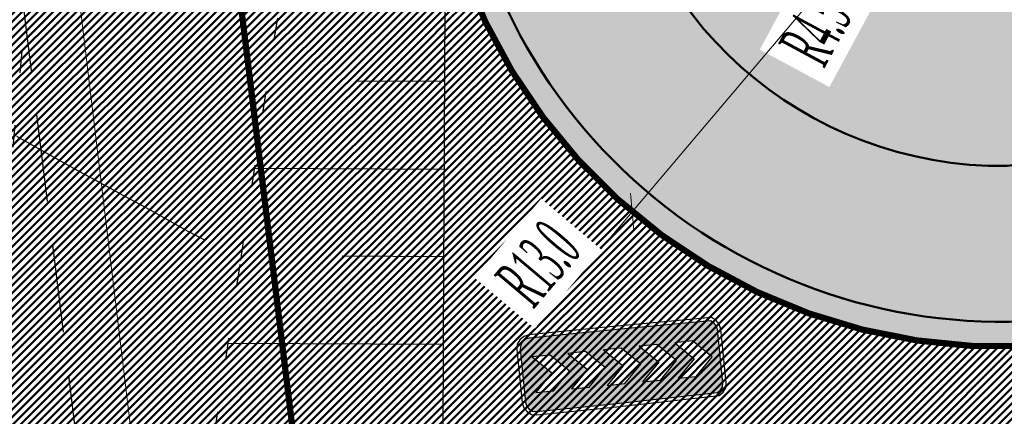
# Model space of a CAD drawing. Extents: x 2931 to 5026, y -2784 to 809.
# Tile 37 of 170: x 3156 to 3179, y -1781 to -1772. Entities that reach past the tile are written whole.
import ezdxf

# ---------------------------------------------------------------- set-up
doc = ezdxf.new("R2010")
doc.units = 0
doc.header["$MEASUREMENT"] = 0
for name, pattern in [('CONTI', [0]), ('STRIH_1', [3, 2, -1]), ('STROT', [1.7, 0.5, -1.2])]:
    doc.linetypes.add(name, pattern=pattern)
doc.layers.add('.', color=7, linetype='Continuous', lineweight=15)
doc.layers.add('GORIZDEFAULT', color=32, linetype='CONTI')
doc.layers.add('OTKOSDEFAULT', color=32, linetype='CONTI')
doc.styles.add('TimesNewRomanCyr', font='times.ttf', dxfattribs={"width": 0.4, "height": 1.2})
doc.dimstyles.new('GENPLAN1', dxfattribs={"dimscale": 0.5, "dimtxt": 1.2, "dimasz": 1.2, "dimexe": 1.3, "dimexo": 1.5, "dimgap": 0.5, "dimtad": 1, "dimdec": 1, "dimzin": 0, "dimdsep": 46, "dimtxsty": 'TimesNewRomanCyr', "dimblk1": 'OBLIQUE', "dimblk2": 'OBLIQUE', "dimsah": 1, "dimcen": 1, "dimadec": 0, "dimazin": 0, "dimtfac": 0.75, "dimtdec": 1, "dimtix": 1, "dimtmove": 0, "dimatfit": 3, "dimfxl": 1, "dimtvp": 1.2, "dimtfill": 1, "dimlwd": 0, "dimlwe": 0, "dimarcsym": 0})
pattern_1 = [(45, (0, 0), (-0.08838834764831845, 0.08838834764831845), [])]

# ---------------------------------------------------------------- blocks, each defined once
blk = doc.blocks.new('bstrtthtytt434')
at = {"layer": 'GORIZDEFAULT', "color": 32}
blk.add_lwpolyline([(3156.144303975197, 488.656161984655), (3157.167265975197, 488.073625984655), (3157.574680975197, 487.851785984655), (3158.052694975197, 487.591012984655), (3158.563069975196, 487.306728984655), (3159.087412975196, 487.0246569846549), (3159.589696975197, 486.746249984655), (3160.045652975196, 486.489142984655), (3160.436887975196, 486.2790579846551)], dxfattribs=at)
at = {"layer": 'OTKOSDEFAULT', "color": 32, "linetype": 'STROT'}
for p, q in [((3156.062078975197, 488.4068849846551), (3156.507604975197, 493.052184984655)), ((3162.346693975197, 493.024830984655), (3161.817467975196, 489.676409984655)), ((3161.817467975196, 489.676409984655), (3161.225299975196, 485.730964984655)), ((3161.225299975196, 485.730964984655), (3160.614803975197, 481.675228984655))]:
    blk.add_line(p, q, dxfattribs=at)
at = {"layer": 'OTKOSDEFAULT', "color": 32}
for p, q in [((3165.867518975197, 484.039247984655), (3165.903570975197, 491.676675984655)), ((3165.898537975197, 489.9003949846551), (3163.878163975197, 489.909721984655)), ((3165.886997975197, 487.893987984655), (3161.552161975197, 487.9161789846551)), ((3165.873245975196, 485.901549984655), (3163.558783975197, 485.914412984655)), ((3165.867583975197, 483.903232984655), (3160.952661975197, 483.926617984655)), ((3165.826021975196, 477.023809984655), (3165.867518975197, 484.039247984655))]:
    blk.add_line(p, q, dxfattribs=at)
blk = doc.blocks.new('РАПРА')
at = {"layer": '.', "transparency": 33554625}
h = blk.add_hatch(color=256, dxfattribs=at)
h.dxf.hatch_style = 1
h.set_gradient(color1=(255, 0, 0), color2=(255, 0, 0), tint=0.6399999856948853)
h.paths.add_polyline_path([(1395798.936627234, -87488.78285388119), (1395736.03742723, -87499.74989387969), (1395684.212787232, -87535.23149387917), (1395651.419187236, -87587.16365388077), (1395637.764147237, -87649.95533388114), (1395637.764147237, -88510.6529338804), (1395651.419187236, -88573.44461388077), (1395684.212787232, -88622.5812538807), (1395736.03742723, -88658.17037388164), (1395798.936627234, -88671.82541388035), (1396981.87166724, -88671.82541388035), (1398716.099574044, -88658.17037388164), (1398768.031734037, -88622.5812538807), (1398800.717814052, -88573.44461388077), (1398814.480374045, -88510.6529338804), (1398814.480374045, -87649.95533388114), (1398800.717814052, -87587.16365388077), (1398768.031734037, -87535.23149387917), (1398716.099574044, -87499.74989387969), (1396981.87166724, -87488.78285388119)])
h.paths.add_polyline_path([(1396390.132953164, -87792.09677388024), (1396676.996313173, -87792.09677388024), (1396963.859673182, -88078.96013388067), (1396676.996313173, -88365.8234938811), (1396390.132953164, -88365.8234938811), (1396676.996313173, -88078.96013388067)], flags=16)
h.paths.add_polyline_path([(1396390.132953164, -88078.96013388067), (1396103.269593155, -88365.8234938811), (1395816.406233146, -88365.8234938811), (1396103.269593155, -88078.96013388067), (1395816.406233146, -87792.09677388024), (1396103.269593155, -87792.09677388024)], flags=16)
h.paths.add_polyline_path([(1396963.859673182, -87792.09677388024), (1397250.723033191, -87792.09677388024), (1397537.586393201, -88078.96013388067), (1397250.723033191, -88365.8234938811), (1396963.859673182, -88365.8234938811), (1397250.723033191, -88078.96013388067)], flags=16)
h.paths.add_polyline_path([(1397537.586393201, -87792.09677388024), (1397824.44975321, -87792.09677388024), (1398111.313113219, -88078.96013388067), (1397824.44975321, -88365.8234938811), (1397537.586393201, -88365.8234938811), (1397824.44975321, -88078.96013388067)], flags=16)
h.paths.add_polyline_path([(1398111.313113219, -87792.09677388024), (1398398.176473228, -87792.09677388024), (1398685.039833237, -88078.96013388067), (1398398.176473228, -88365.8234938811), (1398111.313113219, -88365.8234938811), (1398398.176473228, -88078.96013388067)], flags=16)
at = {"color": 1}
blk.add_lwpolyline([(1398866.305014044, -87649.95533388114), (1398849.961974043, -87565.33709387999), (1398803.513334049, -87496.95437387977), (1398737.926134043, -87450.50573388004), (1396981.87166724, -87434.16269388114), (1395798.936627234, -87434.16269388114), (1395714.210867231, -87450.50573388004), (1395645.935667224, -87496.95437387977), (1395599.487027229, -87565.33709387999), (1395583.036467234, -87649.95533388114), (1395583.036467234, -88510.6529338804), (1395599.487027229, -88592.58317388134), (1395645.935667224, -88660.8583738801), (1395714.210867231, -88707.30701387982), (1395798.936627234, -88723.7575738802), (1396981.87166724, -88723.7575738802), (1398737.926134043, -88707.30701387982), (1398806.201334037, -88660.8583738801), (1398852.649974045, -88592.58317388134), (1398869.100534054, -88510.6529338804), (1398866.305014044, -87649.95533388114)], dxfattribs=at)
blk.add_lwpolyline([(1398814.480374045, -87649.95533388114), (1398800.717814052, -87587.16365388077), (1398768.031734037, -87535.23149387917), (1398716.099574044, -87499.74989387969), (1396981.87166724, -87488.78285388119), (1395798.936627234, -87488.78285388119), (1395736.03742723, -87499.74989387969), (1395684.212787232, -87535.23149387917), (1395651.419187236, -87587.16365388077), (1395637.764147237, -87649.95533388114), (1395637.764147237, -88510.6529338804), (1395651.419187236, -88573.44461388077), (1395684.212787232, -88622.5812538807), (1395736.03742723, -88658.17037388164), (1395798.936627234, -88671.82541388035), (1396981.87166724, -88671.82541388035), (1398716.099574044, -88658.17037388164), (1398768.031734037, -88622.5812538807), (1398800.717814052, -88573.44461388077), (1398814.480374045, -88510.6529338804), (1398814.480374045, -87649.95533388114)], close=True, dxfattribs=at)
at = {"color": 7}
for points in [[(1395816.406233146, -87792.09677388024), (1396103.269593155, -88078.96013388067), (1395816.406233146, -88365.8234938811), (1396103.269593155, -88365.8234938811), (1396390.132953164, -88078.96013388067), (1396103.269593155, -87792.09677388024), (1396103.269593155, -87792.09677388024)], [(1396390.132953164, -87792.09677388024), (1396676.996313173, -88078.96013388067), (1396390.132953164, -88365.8234938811), (1396676.996313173, -88365.8234938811), (1396963.859673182, -88078.96013388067), (1396676.996313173, -87792.09677388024), (1396676.996313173, -87792.09677388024)], [(1396963.859673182, -87792.09677388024), (1397250.723033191, -88078.96013388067), (1396963.859673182, -88365.8234938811), (1397250.723033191, -88365.8234938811), (1397537.586393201, -88078.96013388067), (1397250.723033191, -87792.09677388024), (1397250.723033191, -87792.09677388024)], [(1397537.586393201, -87792.09677388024), (1397824.44975321, -88078.96013388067), (1397537.586393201, -88365.8234938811), (1397824.44975321, -88365.8234938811), (1398111.313113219, -88078.96013388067), (1397824.44975321, -87792.09677388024), (1397824.44975321, -87792.09677388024)], [(1398111.313113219, -87792.09677388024), (1398398.176473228, -88078.96013388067), (1398111.313113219, -88365.8234938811), (1398398.176473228, -88365.8234938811), (1398685.039833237, -88078.96013388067), (1398398.176473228, -87792.09677388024), (1398398.176473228, -87792.09677388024)]]:
    blk.add_lwpolyline(points, close=True, dxfattribs=at)
blk = doc.blocks.new('_Oblique')
at = {"color": 0, "linetype": 'ByBlock', "lineweight": -2}
blk.add_line((-0.5, -0.5), (0.5, 0.5), dxfattribs=at)
blk = doc.blocks.new('*D162')
at = {"color": 0, "lineweight": 0, "transparency": 16777216}
for p, q in [((3149.377499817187, -1728.215791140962), (3153.001468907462, -1727.780649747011)), ((3152.35610454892, -1727.85814068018), (3160.062052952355, -1792.035254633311)), ((3157.083448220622, -1792.392905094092), (3160.707417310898, -1791.957763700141))]:
    blk.add_line(p, q, dxfattribs=at)
at = {"layer": 'Defpoints', "color": 0, "linetype": 'ByBlock', "lineweight": 50, "transparency": 16777216}
for p in [(3145.923729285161, -1728.630496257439), (3160.062052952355, -1792.035254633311), (3153.629677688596, -1792.807610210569)]:
    blk.add_point(p, dxfattribs=at)
at = {"color": 0, "linetype": 'ByBlock', "lineweight": 0, "transparency": 16777216, "xscale": 0.6, "yscale": 0.6, "zscale": 0.6}
for p, rotation in [((3152.35610454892, -1727.85814068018), 96.84690521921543), ((3160.062052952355, -1792.035254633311), 276.8469052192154)]:
    blk.add_blockref('_Oblique', p, dxfattribs=dict(at, rotation=rotation))
at = {"color": 0, "linetype": 'ByBlock', "lineweight": 50, "transparency": 16777216, "insert": (3157.065042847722, -1759.843919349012), "char_height": 1.2, "attachment_point": 5, "rotation": 276.84690521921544, "style": 'TimesNewRomanCyr', "bg_fill": 3, "box_fill_scale": 1.25, "bg_fill_color": 256, "bg_fill_true_color": 13158600, "bg_fill_transparency": 0}
blk.add_mtext('64.6', dxfattribs=at)
blk = doc.blocks.new('*D236')
at = {"color": 0, "lineweight": 0, "transparency": 16777216}
for p in [(3178.249738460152, -1766.551746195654), (3174.677117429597, -1773.180301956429)]:
    blk.add_line(p, (3176.100391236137, -1770.539593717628), dxfattribs=at)
at = {"layer": 'Defpoints', "color": 0, "linetype": 'ByBlock', "lineweight": 50, "transparency": 16777216}
for p in [(3178.249738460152, -1766.551746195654), (3176.100391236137, -1770.539593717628)]:
    blk.add_point(p, dxfattribs=at)
at = {"color": 0, "linetype": 'ByBlock', "lineweight": 0, "transparency": 16777216, "xscale": 0.6, "yscale": 0.6, "zscale": 0.6, "rotation": 61.67647473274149}
blk.add_blockref('_Oblique', (3176.100391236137, -1770.539593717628), dxfattribs=at)
at = {"color": 0, "linetype": 'ByBlock', "lineweight": 50, "transparency": 16777216, "insert": (3174.345181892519, -1771.979088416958), "char_height": 1.2, "attachment_point": 5, "rotation": 61.67647473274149, "style": 'TimesNewRomanCyr', "bg_fill": 3, "box_fill_scale": 1.25, "bg_fill_color": 256, "bg_fill_true_color": 13158600, "bg_fill_transparency": 0}
blk.add_mtext('R4.5', dxfattribs=at)
blk = doc.blocks.new('*D237')
at = {"color": 0, "lineweight": 0, "transparency": 16777216}
for p in [(3178.567549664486, -1766.175993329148), (3167.983548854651, -1778.697945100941)]:
    blk.add_line(p, (3170.162659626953, -1776.119834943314), dxfattribs=at)
at = {"layer": 'Defpoints', "color": 0, "linetype": 'ByBlock', "lineweight": 50, "transparency": 16777216}
for p in [(3178.567549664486, -1766.175993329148), (3170.162659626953, -1776.119834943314)]:
    blk.add_point(p, dxfattribs=at)
at = {"color": 0, "linetype": 'ByBlock', "lineweight": 0, "transparency": 16777216, "xscale": 0.6, "yscale": 0.6, "zscale": 0.6, "rotation": 49.79431174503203}
blk.add_blockref('_Oblique', (3170.162659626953, -1776.119834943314), dxfattribs=at)
at = {"color": 0, "linetype": 'ByBlock', "lineweight": 50, "transparency": 16777216, "insert": (3168.027361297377, -1777.310606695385), "char_height": 1.2, "attachment_point": 5, "rotation": 49.79431174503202, "style": 'TimesNewRomanCyr', "bg_fill": 3, "box_fill_scale": 1.25, "bg_fill_color": 256, "bg_fill_true_color": 13158600, "bg_fill_transparency": 0}
blk.add_mtext('R13.0', dxfattribs=at)

msp = doc.modelspace()

# ---------------------------------------------------------------- hatches: boundary and pattern name
at = {"layer": '.', "linetype": 'ByBlock', "lineweight": 50}
h = msp.add_hatch(dxfattribs=at)
h.set_pattern_fill('ANSI31', color=252)
h.set_pattern_definition(pattern_1)
edge = h.paths.add_edge_path()
edge.add_line((3056.579508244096, -1552.571742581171), (3060.468574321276, -1561.784514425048))
edge.add_line((3060.468574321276, -1561.784514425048), (3091.428099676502, -1548.71530551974))
edge.add_arc((3092.594819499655, -1551.479137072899), 2.999999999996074, 59.08883293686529, 112.8864824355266, ccw=False)
edge.add_line((3094.135944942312, -1548.905242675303), (3125.421424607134, -1567.637498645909))
edge.add_arc((3123.880299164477, -1570.21139304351), 3.000000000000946, 6.846905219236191, 59.0888329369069, ccw=False)
edge.add_line((3126.858903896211, -1569.853742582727), (3145.92372928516, -1728.630496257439))
edge.add_line((3145.92372928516, -1728.630496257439), (3153.629677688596, -1792.807610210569))
edge.add_line((3153.629677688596, -1792.807610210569), (3155.627738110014, -1829.886791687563))
edge.add_line((3155.627738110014, -1829.886791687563), (3160.809987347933, -1929.677250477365))
edge.add_arc((3157.814024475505, -1929.832834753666), 2.999999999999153, -86.74722545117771, 2.9727744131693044, ccw=False)
edge.add_line((3157.984247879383, -1932.828001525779), (3050.375705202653, -1938.943685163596))
edge.add_line((3050.375705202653, -1938.943685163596), (3050.943116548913, -1948.927574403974))
edge.add_line((3050.943116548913, -1948.927574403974), (3313.191871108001, -1934.085954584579))
edge.add_line((3313.191871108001, -1934.085954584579), (3312.624459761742, -1924.102065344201))
edge.add_line((3312.624459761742, -1924.102065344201), (3173.95866141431, -1931.920132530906))
edge.add_arc((3173.788438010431, -1928.924965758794), 2.999999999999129, 182.972774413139, 273.2527745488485, ccw=False)
edge.add_line((3170.792475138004, -1929.080550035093), (3164.49681413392, -1808.401511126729))
edge.add_line((3164.49681413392, -1808.401511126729), (3163.4838931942, -1789.746789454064))
edge.add_line((3163.4838931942, -1789.746789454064), (3160.81852438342, -1767.850807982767))
edge.add_arc((3164.480270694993, -1768.183669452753), 3.67684413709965, 91.76941746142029, 174.8059522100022, ccw=False)
edge.add_line((3164.36673985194, -1764.508578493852), (3165.328204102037, -1764.41580848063))
edge.add_line((3165.328204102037, -1764.41580848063), (3157.302999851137, -1682.607566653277))
edge.add_arc((3156.299241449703, -1676.094509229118), 6.589950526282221, 187.8889569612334, 278.7611968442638, ccw=False)
edge.add_line((3149.771658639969, -1676.999003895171), (3140.934979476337, -1603.166915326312))
edge.add_line((3140.934979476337, -1603.166915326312), (3139.504408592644, -1590.505141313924))
edge.add_line((3139.504408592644, -1590.505141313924), (3136.203008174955, -1563.793057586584))
edge.add_arc((3133.224403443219, -1564.150708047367), 3.000000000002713, 6.84690521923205, 59.08883293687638)
edge.add_line((3134.765528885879, -1561.576813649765), (3099.87037971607, -1540.683259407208))
edge.add_arc((3101.693711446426, -1538.024492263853), 3.223907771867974, 157.9186088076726, 235.5584146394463, ccw=False)
edge.add_line((3098.706274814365, -1536.812550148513), (3108.700353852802, -1520.326220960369))
edge.add_arc((3111.264605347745, -1521.883338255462), 3.00000000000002, 58.73218183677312, 148.732181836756, ccw=False)
edge.add_line((3112.821722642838, -1519.319086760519), (3205.618491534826, -1575.669040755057))
edge.add_line((3205.618491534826, -1575.669040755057), (3207.292050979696, -1576.579148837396))
edge.add_line((3207.292050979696, -1576.579148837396), (3243.014474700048, -1589.924592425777))
edge.add_line((3243.014474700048, -1589.924592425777), (3266.942729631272, -1598.799066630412))
edge.add_line((3266.942729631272, -1598.799066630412), (3413.241120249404, -1686.858465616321))
edge.add_line((3413.241120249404, -1686.858465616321), (3418.398145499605, -1678.290788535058))
edge.add_line((3418.398145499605, -1678.290788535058), (3272.099754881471, -1590.231389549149))
edge.add_line((3272.099754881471, -1590.231389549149), (3270.420061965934, -1589.423131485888))
edge.add_line((3270.420061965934, -1589.423131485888), (3212.929790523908, -1568.101228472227))
edge.add_line((3212.929790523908, -1568.101228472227), (3210.80888251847, -1567.121535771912))
edge.add_line((3210.80888251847, -1567.121535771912), (3103.502412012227, -1501.960703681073))
edge.add_arc((3105.05952930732, -1499.39645218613), 2.999999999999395, 149.0720988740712, 238.7321818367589, ccw=False)
edge.add_line((3102.486085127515, -1497.85457506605), (3107.443599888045, -1489.580318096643))
edge.add_line((3107.443599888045, -1489.580318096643), (3098.865452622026, -1484.440727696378))
edge.add_line((3098.865452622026, -1484.440727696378), (3093.95672483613, -1492.633557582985))
edge.add_arc((3091.383280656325, -1491.091680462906), 2.999999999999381, 238.7321818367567, 329.07209887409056, ccw=False)
edge.add_line((3089.826163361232, -1493.655931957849), (3029.258160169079, -1456.876588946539))
edge.add_line((3029.258160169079, -1456.876588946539), (3024.067769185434, -1465.424093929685))
edge.add_line((3024.067769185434, -1465.424093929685), (3099.145714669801, -1511.014461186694))
edge.add_arc((3097.588597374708, -1513.578712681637), 2.999999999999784, -31.267816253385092, 58.732181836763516, ccw=False)
edge.add_line((3100.152848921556, -1515.135829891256), (3084.60404677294, -1540.741504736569))
edge.add_line((3084.60404677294, -1540.741504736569), (3056.579508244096, -1552.571742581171))
h = msp.add_hatch(dxfattribs=at)
h.set_pattern_fill('ANSI31', color=72)
h.set_pattern_definition(pattern_1)
edge = h.paths.add_edge_path()
edge.add_line((3198.64854658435, -1772.84186215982), (3204.228626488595, -1772.211541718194))
edge.add_line((3204.228626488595, -1772.211541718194), (3205.797166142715, -1786.120879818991))
edge.add_line((3205.797166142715, -1786.120879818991), (3240.426562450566, -1782.215137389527))
edge.add_line((3240.426562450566, -1782.215137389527), (3240.44861768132, -1782.410685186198))
edge.add_line((3240.44861768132, -1782.410685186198), (3240.049289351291, -1782.456821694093))
edge.add_line((3240.049289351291, -1782.456821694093), (3241.597948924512, -1796.176200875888))
edge.add_line((3241.597948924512, -1796.176200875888), (3241.996162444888, -1796.131186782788))
edge.add_line((3241.996162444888, -1796.131186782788), (3242.018783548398, -1796.331302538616))
edge.add_line((3242.018783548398, -1796.331302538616), (3164.317276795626, -1805.095014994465))
edge.add_line((3164.317276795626, -1805.095014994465), (3165.502113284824, -1827.671693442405))
edge.add_line((3165.502113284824, -1827.671693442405), (3169.410030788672, -1827.461110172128))
edge.add_line((3169.410030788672, -1827.461110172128), (3168.370118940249, -1808.99312971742))
edge.add_line((3168.370118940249, -1808.99312971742), (3257.968945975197, -1804.35639741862))
edge.add_line((3257.968945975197, -1804.35639741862), (3268.704736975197, -1803.207274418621))
edge.add_line((3268.704736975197, -1803.207274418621), (3270.714068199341, -1802.941323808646))
edge.add_line((3270.714068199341, -1802.941323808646), (3269.535281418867, -1793.430181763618))
edge.add_line((3269.535281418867, -1793.430181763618), (3268.265415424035, -1789.367910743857))
edge.add_line((3268.265415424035, -1789.367910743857), (3268.137689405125, -1776.730590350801))
edge.add_line((3268.137689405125, -1776.730590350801), (3268.591353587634, -1776.739380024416))
edge.add_line((3268.591353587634, -1776.739380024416), (3271.151259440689, -1756.651503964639))
edge.add_line((3271.151259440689, -1756.651503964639), (3253.464385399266, -1678.575218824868))
edge.add_line((3253.464385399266, -1678.575218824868), (3246.166203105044, -1642.943717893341))
edge.add_line((3246.166203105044, -1642.943717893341), (3240.206266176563, -1605.984923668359))
edge.add_line((3240.206266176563, -1605.984923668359), (3243.364342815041, -1590.528663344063))
edge.add_line((3243.364342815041, -1590.528663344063), (3206.455271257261, -1576.124094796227))
edge.add_line((3206.455271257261, -1576.124094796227), (3113.046281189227, -1522.808445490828))
edge.add_line((3113.046281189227, -1522.808445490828), (3101.14519328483, -1541.432807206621))
edge.add_line((3101.14519328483, -1541.432807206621), (3134.765528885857, -1561.576813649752))
edge.add_arc((3133.22440344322, -1564.150708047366), 3.000000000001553, 6.849462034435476, 59.088832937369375, ccw=False)
edge.add_line((3136.202992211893, -1563.792924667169), (3146.943135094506, -1653.222730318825))
edge.add_line((3146.943135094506, -1653.222730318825), (3222.727371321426, -1644.063239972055))
edge.add_arc((3223.040655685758, -1647.949911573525), 3.899277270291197, 6.922887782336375, 94.60835138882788, ccw=False)
edge.add_arc((3223.040740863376, -1647.949941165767), 3.899196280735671, -81.47081594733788, 6.923470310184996, ccw=False)
edge.add_line((3223.619042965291, -1651.806014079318), (3196.190003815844, -1655.121177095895))
edge.add_arc((3198.473142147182, -1672.682791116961), 17.70940449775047, 97.40732442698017, 105.2026607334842)
edge.add_arc((3203.298833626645, -1690.430110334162), 36.10110462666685, 105.2072041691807, 108.1649889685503)
edge.add_arc((3188.026555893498, -1642.727951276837), 13.9895464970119, 277.1896508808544, 286.6895548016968, ccw=False)
edge.add_line((3189.777404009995, -1656.607502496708), (3187.842487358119, -1656.841381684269))
edge.add_arc((3184.99443761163, -1658.696363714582), 3.398874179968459, 6.9207488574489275, 33.07686530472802, ccw=False)
edge.add_arc((3184.993523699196, -1658.69677596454), 3.399831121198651, -83.07989968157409, 6.925789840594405, ccw=False)
edge.add_arc((3184.99346771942, -1658.696460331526), 3.400151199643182, 163.5011670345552, 276.9203959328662, ccw=False)
edge.add_line((3181.733315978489, -1657.730831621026), (3147.972979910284, -1661.805289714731))
edge.add_line((3147.972979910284, -1661.805289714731), (3149.771658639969, -1676.999003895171))
edge.add_arc((3156.299241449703, -1676.094509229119), 6.589950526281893, 187.88895696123, 278.7611968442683)
edge.add_line((3157.302999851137, -1682.607566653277), (3156.287946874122, -1672.260203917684))
edge.add_arc((3165.559726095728, -1672.702411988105), 9.282318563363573, 100.07270603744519, 177.2694053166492, ccw=False)
edge.add_line((3163.936269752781, -1663.563165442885), (3168.630711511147, -1663.09359350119))
edge.add_arc((3169.037464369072, -1672.297222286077), 9.212612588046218, 9.79482017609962, 92.53053086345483, ccw=False)
edge.add_line((3178.11578730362, -1670.729968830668), (3178.310066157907, -1672.672228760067))
edge.add_line((3178.310066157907, -1672.672228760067), (3182.539779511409, -1679.443903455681))
edge.add_line((3182.539779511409, -1679.443903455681), (3183.799722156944, -1692.286285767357))
edge.add_line((3183.799722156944, -1692.286285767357), (3187.002343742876, -1691.965936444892))
edge.add_line((3187.002343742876, -1691.965936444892), (3189.210950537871, -1714.886238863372))
edge.add_line((3189.210950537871, -1714.886238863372), (3186.060597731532, -1715.201359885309))
edge.add_line((3186.060597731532, -1715.201359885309), (3186.254695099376, -1717.141805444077))
edge.add_line((3186.254695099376, -1717.141805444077), (3183.233715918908, -1722.304679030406))
edge.add_arc((3187.73220544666, -1721.857132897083), 4.520697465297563, 185.6815518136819, 272.2770185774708)
edge.add_line((3187.911817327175, -1726.374260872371), (3193.870304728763, -1725.778249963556))
edge.add_arc((3192.734762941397, -1721.213392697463), 4.703974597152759, 283.9692133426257, 366.943481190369)
edge.add_line((3197.404238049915, -1720.644728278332), (3197.262375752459, -1719.365448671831))
edge.add_line((3197.262375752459, -1719.365448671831), (3193.661081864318, -1717.879078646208))
edge.add_line((3193.661081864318, -1717.879078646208), (3192.899904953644, -1710.493109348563))
edge.add_line((3192.899904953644, -1710.493109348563), (3189.682132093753, -1710.814974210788))
edge.add_line((3189.682132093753, -1710.814974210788), (3185.735106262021, -1671.355455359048))
edge.add_line((3185.735106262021, -1671.355455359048), (3188.844983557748, -1671.044382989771))
edge.add_line((3188.844983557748, -1671.044382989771), (3188.789684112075, -1670.436909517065))
edge.add_arc((3202.589761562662, -1673.932293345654), 14.23586477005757, 99.41612415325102, 165.7866270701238, ccw=False)
edge.add_line((3200.260722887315, -1659.888240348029), (3222.923904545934, -1657.621305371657))
edge.add_arc((3223.460798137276, -1670.595722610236), 12.98552106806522, 5.712137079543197, 92.3696013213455, ccw=False)
edge.add_line((3236.381839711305, -1669.303266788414), (3237.467507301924, -1680.175342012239))
edge.add_line((3237.467507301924, -1680.175342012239), (3245.489102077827, -1760.369463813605))
edge.add_arc((3232.636911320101, -1760.990893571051), 12.86720568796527, -83.64731502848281, 2.7682123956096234, ccw=False)
edge.add_line((3234.060644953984, -1773.77908987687), (3215.68325286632, -1775.617329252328))
edge.add_arc((3214.378686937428, -1762.897090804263), 12.78696048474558, 185.7956058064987, 275.8556841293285, ccw=False)
edge.add_line((3201.657087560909, -1764.188318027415), (3199.058106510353, -1738.113761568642))
edge.add_arc((3194.432319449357, -1738.576466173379), 4.648870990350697, 5.712137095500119, 93.3895282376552)
edge.add_line((3194.157459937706, -1733.935727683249), (3187.347289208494, -1734.627366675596))
edge.add_arc((3187.957506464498, -1738.984328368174), 4.399486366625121, 97.97273957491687, 185.7133964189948)
edge.add_line((3183.579875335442, -1739.422307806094), (3184.27298960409, -1746.350795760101))
edge.add_line((3184.27298960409, -1746.350795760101), (3184.892601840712, -1746.84194319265))
edge.add_line((3184.892601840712, -1746.84194319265), (3197.794868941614, -1745.614976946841))
edge.add_line((3197.794868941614, -1745.614976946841), (3199.787466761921, -1766.345835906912))
edge.add_arc((3189.185059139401, -1767.471623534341), 10.66200943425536, -84.22149646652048, 6.061084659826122, ccw=False)
edge.add_line((3190.258542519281, -1778.079454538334), (3179.89345328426, -1779.128373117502))
edge.add_arc((3178.567549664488, -1766.175993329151), 13.02006768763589, 184.5809880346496, 275.8448699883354, ccw=False)
edge.add_line((3165.58907542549, -1767.215882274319), (3165.328204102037, -1764.41580848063))
edge.add_line((3165.328204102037, -1764.41580848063), (3164.846212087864, -1764.462315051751))
edge.add_line((3164.846212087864, -1764.462315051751), (3167.773249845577, -1790.409524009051))
edge.add_line((3167.773249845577, -1790.409524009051), (3200.231651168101, -1786.748496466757))
edge.add_line((3200.231651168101, -1786.748496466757), (3198.64854658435, -1772.84186215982))
h = msp.add_hatch(dxfattribs=at)
h.set_pattern_fill('ANSI31', color=72)
h.set_pattern_definition(pattern_1)
edge = h.paths.add_edge_path()
edge.add_line((3164.846212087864, -1764.462315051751), (3164.36673985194, -1764.508578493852))
edge.add_arc((3164.480270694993, -1768.183669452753), 3.676844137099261, 91.76941746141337, 174.8059522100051)
edge.add_line((3160.81852438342, -1767.850807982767), (3163.4838931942, -1789.746789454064))
edge.add_line((3163.4838931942, -1789.746789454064), (3163.545254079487, -1790.876858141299))
edge.add_line((3163.545254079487, -1790.876858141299), (3167.772838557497, -1790.409570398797))
edge.add_line((3167.772838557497, -1790.409570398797), (3164.846212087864, -1764.462315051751))
at = {"lineweight": 40, "true_color": 0x7d7d7d}
h = msp.add_hatch(color=8, dxfattribs=at)
h.dxf.hatch_style = 1
h.paths.add_polyline_path([(3236.401700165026, -1669.520170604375, 0.4020912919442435), (3222.923904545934, -1657.621305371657), (3200.260722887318, -1659.888240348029, 0.2979728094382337), (3188.789684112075, -1670.436909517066), (3188.845210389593, -1671.044360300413), (3185.735106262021, -1671.355455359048), (3187.121516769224, -1685.21578814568), (3188.507927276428, -1699.076120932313), (3189.682132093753, -1710.814974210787), (3192.899904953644, -1710.493109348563), (3193.661081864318, -1717.879078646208), (3197.262375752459, -1719.365448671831), (3197.363281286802, -1720.374229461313, -0.3954589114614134), (3193.870304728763, -1725.778249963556), (3187.911817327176, -1726.374260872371, -0.3717798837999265), (3183.269049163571, -1722.657915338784), (3183.233715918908, -1722.304679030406), (3186.254695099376, -1717.141805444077), (3186.060597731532, -1715.201359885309), (3189.210950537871, -1714.886238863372), (3188.212792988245, -1704.907379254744), (3187.002343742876, -1691.965936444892), (3183.799722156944, -1692.286285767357), (3182.539779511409, -1679.443903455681), (3178.310066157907, -1672.672228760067), (3178.11578730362, -1670.729968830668, 0.3775479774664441), (3168.630711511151, -1663.09359350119), (3163.936269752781, -1663.563165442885, 0.3501788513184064), (3156.287946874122, -1672.260203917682), (3163.262400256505, -1743.35718177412), (3165.567260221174, -1766.893375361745, 0.4407652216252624), (3180.447832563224, -1779.059575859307), (3185.9967051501, -1778.504537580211), (3190.085791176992, -1778.095517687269, 0.4204379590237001), (3199.787466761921, -1766.345835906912), (3197.794868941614, -1745.614976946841), (3185.071573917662, -1746.824923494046, -0.4023531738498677), (3184.272989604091, -1746.350795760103), (3183.582524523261, -1739.448023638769, -0.4044187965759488), (3187.3472892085, -1734.627366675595), (3190.44205377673, -1734.31780598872), (3193.612779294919, -1734.000402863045, -0.4559087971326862), (3199.07801153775, -1738.404575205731), (3201.657087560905, -1764.188318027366, 0.41452071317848), (3215.683252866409, -1775.617329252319), (3234.060644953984, -1773.77908987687, 0.3960063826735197), (3245.489102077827, -1760.369463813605)])
h.paths.add_polyline_path([(3207.03778315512, -1691.662486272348), (3216.344721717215, -1690.656911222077, -0.460910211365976), (3217.20601253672, -1691.254552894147), (3217.713877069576, -1696.331817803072), (3223.105556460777, -1695.792503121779), (3222.596895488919, -1690.707277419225, -0.5043845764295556), (3223.101133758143, -1690.129321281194), (3228.150711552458, -1689.624226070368), (3227.609384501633, -1684.212428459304), (3206.745009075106, -1686.299433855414, -0.4135501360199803), (3201.883217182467, -1682.660645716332), (3200.86529559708, -1672.484199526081, -0.4125955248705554), (3204.897344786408, -1667.761941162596), (3223.713569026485, -1665.87980662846, -0.3863695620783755), (3228.194028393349, -1669.717405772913, -0.3919432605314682), (3224.458895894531, -1674.848031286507), (3214.864717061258, -1675.807710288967, -0.4215503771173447), (3214.235686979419, -1675.314425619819), (3213.723767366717, -1670.196622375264), (3208.388326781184, -1670.730311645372), (3208.870741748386, -1675.55314871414, -0.3166142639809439), (3208.485410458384, -1676.45006074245), (3203.332663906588, -1676.965475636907), (3203.862076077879, -1682.258156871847), (3223.979733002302, -1680.245843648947, -0.3921261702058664), (3229.549203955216, -1683.651176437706), (3230.536660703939, -1693.523057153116, -0.4350801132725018), (3225.963019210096, -1698.427367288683), (3217.188723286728, -1699.305035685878, -0.4413046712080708), (3216.619709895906, -1698.956683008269), (3216.102574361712, -1693.786734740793), (3210.681480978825, -1694.328991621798), (3211.174444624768, -1699.257286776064, -0.51086082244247), (3210.583513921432, -1699.914620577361), (3205.645078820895, -1700.408598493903), (3206.185945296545, -1705.815791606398), (3226.496118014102, -1703.784221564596, -0.423874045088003), (3231.904694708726, -1707.578876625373), (3232.935134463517, -1717.880470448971, -0.3809339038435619), (3228.854507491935, -1722.369988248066), (3210.290027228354, -1724.226941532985, -0.9445699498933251), (3209.381247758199, -1715.15300357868), (3218.711040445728, -1714.258478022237, -0.3488442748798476), (3219.560053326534, -1714.789970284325), (3220.061773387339, -1719.805805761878), (3225.413531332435, -1719.270484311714), (3224.903551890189, -1714.171095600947, -0.5458820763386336), (3225.389042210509, -1713.652014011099), (3230.422945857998, -1713.14848664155), (3229.887738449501, -1707.797868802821), (3209.070923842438, -1709.880116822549, -0.3853398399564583), (3204.229524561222, -1706.117335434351), (3203.215527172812, -1695.980120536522, -0.3584784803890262)], flags=16)
h.paths.add_polyline_path([(3178.778094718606, -1722.589811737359, -0.2214065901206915), (3175.505947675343, -1732.782386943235, 0.277982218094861), (3172.34860886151, -1742.722983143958), (3174.010432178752, -1759.336694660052), (3186.543428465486, -1758.083053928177, -0.4398097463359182), (3187.521916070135, -1759.255269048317), (3188.161130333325, -1765.645672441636, -0.3970099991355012), (3184.175926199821, -1770.553573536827), (3178.706707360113, -1771.058829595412, -0.4396297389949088), (3173.720061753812, -1766.619939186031), (3164.486291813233, -1672.262030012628, -0.9017496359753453), (3173.65223744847, -1671.345185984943)], flags=16)
h.paths.add_polyline_path([(3211.090258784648, -1732.293469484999), (3228.778682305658, -1730.628215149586, -0.9142662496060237), (3229.432751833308, -1737.187745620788), (3222.054241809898, -1738.025518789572, 0.2275587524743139), (3216.003330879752, -1741.140280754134, 0.4257554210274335), (3217.309228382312, -1754.283948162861, -0.6245440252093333), (3215.087378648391, -1761.080147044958, -0.4364639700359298), (3209.053512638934, -1756.614746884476), (3207.188754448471, -1737.466191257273, -0.4080941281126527)], flags=16)
h.paths.add_polyline_path([(3178.378493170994, -1739.987512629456), (3179.649217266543, -1752.691296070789), (3192.387924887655, -1751.417078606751, -0.4225555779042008), (3193.163162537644, -1752.245383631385), (3194.33725093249, -1764.545343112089, -1), (3193.353733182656, -1764.730770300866), (3192.121418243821, -1752.410973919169), (3179.425863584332, -1753.680874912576, -0.4470715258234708), (3178.614138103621, -1752.769719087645), (3177.358061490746, -1740.212370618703, -1)], flags=16)
h.paths.add_polyline_path([(3222.245864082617, -1743.233845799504), (3231.631192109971, -1742.228683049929, -0.01518137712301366), (3232.166872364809, -1742.171312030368), (3231.631192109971, -1742.228683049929, 0.2039938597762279), (3225.667068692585, -1745.799855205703, 0.3845645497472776), (3226.869658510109, -1757.822481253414, -0.710203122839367), (3225.226810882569, -1764.9707600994), (3216.525285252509, -1765.903109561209, -0.02130585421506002), (3215.828828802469, -1765.977733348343), (3216.525285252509, -1765.903109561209, 0.1841086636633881), (3221.626871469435, -1763.026102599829, 0.4206425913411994), (3220.314957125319, -1749.910528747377, -0.6092905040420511)], flags=16)
h.paths.add_polyline_path([(3232.32476832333, -1747.334593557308), (3232.728894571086, -1747.286826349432), (3233.10467408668, -1747.2424096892, 0.1243413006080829), (3236.55796378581, -1745.900570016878, -0.4207583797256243), (3239.515593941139, -1747.70277999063), (3240.817700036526, -1760.720298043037, -0.3726884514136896), (3233.83489277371, -1769.221088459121), (3228.049980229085, -1769.853154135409, 0.5475524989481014), (3230.817904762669, -1754.321697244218, -0.6580089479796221)], flags=16)

# ---------------------------------------------------------------- linework, layer by layer
at = {"color": 7, "linetype": 'ByBlock', "lineweight": 30}
msp.add_lwpolyline([(3170.792475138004, -1929.080550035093), (3164.49681413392, -1808.401511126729), (3163.4838931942, -1789.746789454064), (3160.81852438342, -1767.850807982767, -0.3790484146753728), (3164.36673985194, -1764.508578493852), (3165.328204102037, -1764.41580848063), (3157.302999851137, -1682.607566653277, -0.4186794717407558), (3149.771658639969, -1676.999003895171), (3140.934979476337, -1603.166915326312), (3139.504408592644, -1590.505141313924), (3136.203008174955, -1563.793057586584, 0.2319803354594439), (3134.765528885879, -1561.576813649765), (3099.87037971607, -1540.683259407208, -0.352350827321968), (3098.706274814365, -1536.812550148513), (3108.700353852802, -1520.326220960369, -0.4142135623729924), (3112.821722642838, -1519.319086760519), (3205.618491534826, -1575.669040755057), (3207.292050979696, -1576.579148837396), (3243.014474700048, -1589.924592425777), (3266.942729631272, -1598.799066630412), (3413.241120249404, -1686.858465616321)], format="xyb", dxfattribs=at)
at = {"color": 7, "linetype": 'STRIH_1', "lineweight": 30, "true_color": 0xfff5eb}
msp.add_lwpolyline([(3097.145884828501, -1544.264677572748), (3131.066978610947, -1565.455480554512), (3158.543692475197, -1789.81319491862), (3165.759171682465, -1930.388950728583)], dxfattribs=at)
at = {"color": 255, "lineweight": 50, "ltscale": 1000}
for points in [[(3190.675024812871, -1667.861540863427, -0.2659289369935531), (3200.327133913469, -1660.45298566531), (3222.96380135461, -1658.188702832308, -0.4018179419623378), (3235.835492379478, -1669.571960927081), (3244.921903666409, -1760.411350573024, -0.3955928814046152), (3234.000858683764, -1773.213681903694), (3215.563627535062, -1775.05790681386, -0.4130268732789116), (3202.222773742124, -1764.131313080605), (3199.645463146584, -1738.365219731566, 0.4535375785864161), (3193.53486445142, -1733.436809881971), (3190.385422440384, -1733.752082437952), (3187.279878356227, -1734.062721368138, 0.4049945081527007), (3183.016958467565, -1739.506229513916), (3183.711351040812, -1746.448265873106, 0.3486412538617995), (3184.914138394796, -1747.411011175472), (3197.283268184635, -1746.234744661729), (3199.221798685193, -1766.403090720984, -0.4206429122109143), (3190.033536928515, -1777.529356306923), (3185.940116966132, -1777.938809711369), (3180.378306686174, -1778.49514211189, -0.4413470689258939), (3166.134316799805, -1766.850521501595), (3165.894083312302, -1764.360752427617)], [(3183.649393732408, -1774.57046668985), (3178.698449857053, -1775.073103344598, -0.389426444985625), (3169.713997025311, -1767.064985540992), (3160.423844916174, -1672.200748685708, -0.2862753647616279), (3164.014736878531, -1664.126704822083)]]:
    msp.add_lwpolyline(points, format="xyb", dxfattribs=at)
msp.add_lwpolyline([(3236.401700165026, -1669.520170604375, 0.142137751, 0.142137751, 0), (3245.489102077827, -1760.369463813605, 0.142137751, 0.142137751, -0.3960063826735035), (3234.060644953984, -1773.77908987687, 0.142137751, 0.142137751, 0), (3215.619498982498, -1775.623706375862, 0.142137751, 0.142137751, -0.4130535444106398), (3201.657087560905, -1764.188318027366, 0.142137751, 0.142137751, 0), (3199.07801153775, -1738.404575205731, 0.142137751, 0.142137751, 0.4559087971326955), (3193.612779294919, -1734.000402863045, 0.142137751, 0.142137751, 0), (3190.44205377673, -1734.31780598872, 0.142137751, 0.142137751, 0), (3187.3472892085, -1734.627366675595, 0.142137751, 0.142137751, 0.4044187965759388), (3183.582524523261, -1739.448023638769, 0.142137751, 0.142137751, 0), (3184.272989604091, -1746.350795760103, 0.142137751, 0.142137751, 0.3261778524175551), (3184.892601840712, -1746.84194319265, 0.142137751, 0.142137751, 0), (3197.794868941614, -1745.614976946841, 0.142137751, 0.142137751, 0), (3199.787466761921, -1766.345835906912, 0.142137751, 0.142137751, -0.4204379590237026), (3190.085791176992, -1778.095517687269, 0.142137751, 0.142137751, 0), (3185.9967051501, -1778.504537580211, 0.142137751, 0.142137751, 0), (3180.447832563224, -1779.059575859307, 0.142137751, 0.142137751, -0.4407652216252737), (3165.567260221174, -1766.893375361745, 0.142137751, 0.142137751, 0), (3163.262400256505, -1743.35718177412, 0.142137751, 0.142137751, 0), (3156.287946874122, -1672.260203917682, 0.142137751, 0.142137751, -0.3501788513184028)], format="xyseb")
at = {"const_width": 0.142137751}
msp.add_lwpolyline([(3165.328204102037, -1764.41580848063), (3164.36673985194, -1764.508578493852, 0.379048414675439), (3160.81852438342, -1767.850807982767), (3163.4838931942, -1789.746789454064), (3163.545254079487, -1790.876858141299), (3167.772838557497, -1790.409570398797)], format="xyb", dxfattribs=at)

# ---------------------------------------------------------------- block references
at = {"linetype": 'ByBlock'}
msp.add_blockref('bstrtthtytt434', (0, -2263.049007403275), dxfattribs=at)
at = {"xscale": 0.00142137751, "yscale": 0.00142137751, "zscale": 0.00142137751, "rotation": 5.712137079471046}
msp.add_blockref('РАПРА', (1181.334837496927, -1852.729831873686), dxfattribs=at)

# ---------------------------------------------------------------- next in the draw order: dimensions: what is measured, and where the dimension line sits
at = {"color": 5, "linetype": 'ByBlock', "lineweight": 50}
dim = msp.add_aligned_dim(p1=(3145.92372928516, -1728.630496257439), p2=(3153.629677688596, -1792.807610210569), distance=6.478578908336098, dimstyle='GENPLAN1', override={"dimfxl": 6, "dimfxlon": 1, "dimarcsym": 1}, dxfattribs=at)
dim.commit()
dim.dimension.update_dxf_attribs({"geometry": '*D162', "text_midpoint": (3157.065042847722, -1759.843919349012)})
dim = msp.add_radius_dim(center=(3178.249738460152, -1766.551746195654), mpoint=(3176.100391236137, -1770.539593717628), dimstyle='GENPLAN1', override={"dimfxl": 6, "dimfxlon": 1, "dimarcsym": 1}, dxfattribs=at)
dim.commit()
dim.dimension.update_dxf_attribs({"geometry": '*D236', "text_midpoint": (3174.345181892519, -1771.979088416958)})

# ---------------------------------------------------------------- next in the draw order: linework, layer by layer
msp.add_lwpolyline([(3096.510596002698, -1550.327070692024), (3101.14519328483, -1541.432807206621), (3134.766303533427, -1561.577277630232, -0.2319010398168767), (3136.203008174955, -1563.793057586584), (3149.771658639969, -1676.999003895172, 0.4186794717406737), (3157.302999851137, -1682.607566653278), (3165.328204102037, -1764.41580848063), (3164.36673985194, -1764.508578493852, 0.3790484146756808), (3160.81852438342, -1767.850807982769), (3163.545254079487, -1790.876858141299), (3164.317219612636, -1805.093961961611), (3165.502113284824, -1827.671693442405)], format="xyb", dxfattribs=at)

# ---------------------------------------------------------------- next in the draw order: dimensions: what is measured, and where the dimension line sits
dim = msp.add_radius_dim(center=(3178.567549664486, -1766.175993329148), mpoint=(3170.162659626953, -1776.119834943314), dimstyle='GENPLAN1', override={"dimfxl": 6, "dimfxlon": 1, "dimarcsym": 1}, dxfattribs=at)
dim.commit()
dim.dimension.update_dxf_attribs({"geometry": '*D237', "text_midpoint": (3168.027361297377, -1777.310606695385)})

doc.saveas('drawing.dxf')
